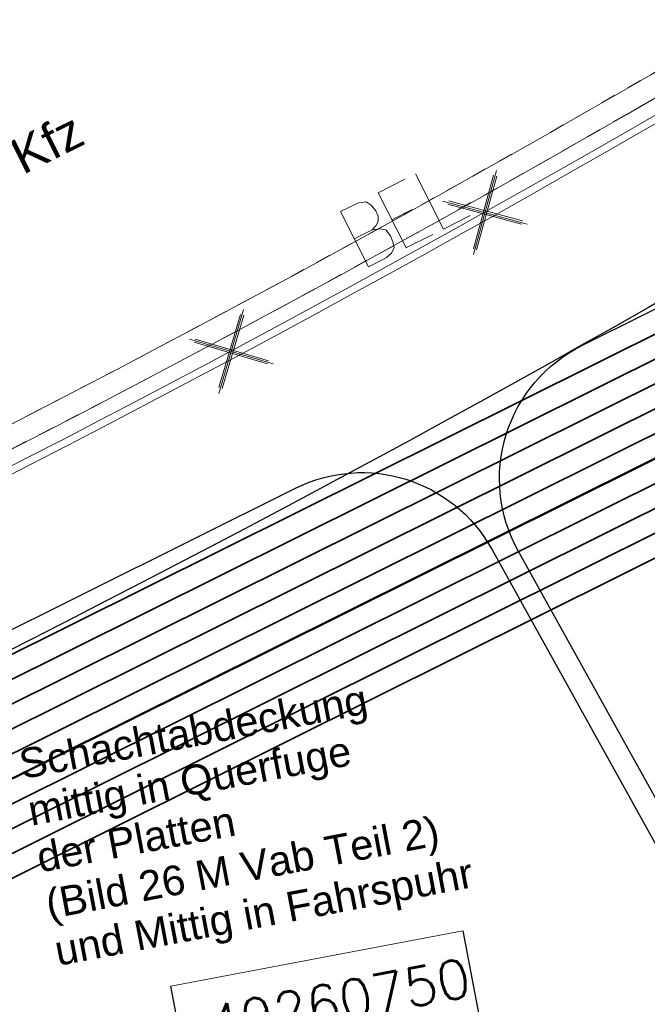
# Model space of a CAD drawing. Header units: metres. Extents: x -502 to 161, y -108 to 174.
# Tile 33 of 256: x -277.79 to -273.57, y -32.5 to -25.87. Entities that reach past the tile are written whole.
import ezdxf

# ---------------------------------------------------------------- set-up
doc = ezdxf.new("R2010")
doc.units = ezdxf.units.M
doc.header["$LTSCALE"] = 0.1
doc.linetypes.add('2-1', pattern=[0.17, 0.06, -0.025, 0.06, -0.025])
for name, color, linetype in [('BRI31-005.05-5p02-Koordinierung Lageplan 4. BA ZOB West 2022-06-15', 7, 'Continuous'), ('BRI31-005.06-5f07-Koordinierung Lageplan 4. BA ZOB Fernbusbahnh', 7, 'Continuous'), ('BRI31-005.07-5f08-Koordinierung Lageplan 4. BA Radstation - Seeterrasse 2023-05-31', 7, 'Continuous')]:
    doc.layers.add(name, color=color, linetype=linetype)
doc.styles.add('Arial', font='arial.ttf')
doc.styles.add('Txt', font='txt_____.ttf')

# ---------------------------------------------------------------- blocks, each defined once
blk = doc.blocks.new('10011')
at = {"color": 190, "linetype": 'Continuous', "lineweight": 13, "true_color": 0x7f00ff, "transparency": 33554687}
for p, q in [((4.302568, 0.608018), (4.469535, 0.6081)), ((4.302568, 0.608018), (4.304235, 0.088154)), ((4.655568, 0.608018), (4.907582, 0.608142)), ((4.655568, 0.608018), (4.657235, 0.088154)), ((5.008568, 0.608018), (5.010235, 0.088154)), ((4.302693, 0.352595), (4.469661, 0.352677)), ((4.655694, 0.352595), (4.847467, 0.352689)), ((4.302824, 0.088154), (4.469791, 0.088236)), ((4.655824, 0.088154), (4.907837, 0.088278)), ((5.008823, 0.088154), (5.260838, 0.088278))]:
    blk.add_line(p, q, dxfattribs=at)
at = {"color": 190, "linetype": 'Continuous', "lineweight": 13, "true_color": 0x7f00ff, "transparency": 33554687, "flags": 128}
blk.add_lwpolyline([(4.469535, 0.6081), (4.530396, 0.585559), (4.557445, 0.540477), (4.569467, 0.480368), (4.566462, 0.43228), (4.546926, 0.393209), (4.513866, 0.367663), (4.469661, 0.352677), (4.531898, 0.330094), (4.573975, 0.298537), (4.585997, 0.238428), (4.581489, 0.182827), (4.567964, 0.136242), (4.52739, 0.103182), (4.469791, 0.088236)], dxfattribs=at)
blk = doc.blocks.new('1016')
at = {"color": 7, "linetype": 'Continuous', "lineweight": 9, "transparency": 33554687}
for p, q in [((0.703072, 0.277444), (1.257444, -0.276928)), ((1.257444, 0.277444), (0.703072, -0.276928))]:
    blk.add_line(p, q, dxfattribs=at)
at = {"color": 2, "linetype": 'Continuous', "lineweight": 20, "true_color": 0xffff00, "transparency": 33554687}
for p, q in [((1.212401, 0.25319), (0.727326, -0.231885)), ((0.727326, 0.232401), (1.212401, -0.252674)), ((0.748114, 0.25319), (1.23319, -0.231885)), ((1.23319, 0.232401), (0.748114, -0.252674))]:
    blk.add_line(p, q, dxfattribs=at)

msp = doc.modelspace()

# ---------------------------------------------------------------- linework, layer by layer
at = {"layer": 'BRI31-005.05-5p02-Koordinierung Lageplan 4. BA ZOB West 2022-06-15', "color": 255, "linetype": 'Continuous', "lineweight": 13, "transparency": 33554687, "flags": 128}
msp.add_lwpolyline([(-181.6939, 38.8932, 0.054139), (-198.4357, 28.9647), (-236.5911, 0.3438), (-264.0675, -20.2665), (-264.0675, -20.2665, -0.045833), (-278.9676, -29.4423), (-278.9676, -29.4423), (-281.7315, -30.8111), (-281.7315, -30.8111, -0.047348), (-316.3829, -43.7027), (-316.3829, -43.7027, 0.090587), (-332.9804, -51.5647, -0.025816), (-337.2248, -54.294)], format="xyb", dxfattribs=at)
at = {"layer": 'BRI31-005.05-5p02-Koordinierung Lageplan 4. BA ZOB West 2022-06-15', "color": 3, "linetype": 'Continuous', "lineweight": 35, "true_color": 0x00ff00, "transparency": 33554687, "flags": 128}
for points in [[(-279.4058, -30.9235), (-270.9467, -26.7095, 0.095997), (-268.1607, -24.5758, -0.065942), (-264.8207, -21.6858, 0.025186), (-260.4856, -18.5119), (-255.5271, -14.4822, -0.005996), (-254.9201, -14.0009, -0.059186), (-248.3852, -10.0817, 0.078462), (-238.2914, -3.4889), (-238.2914, -3.4889, -0.100623), (-214.8444, 10.3949), (-214.8444, 10.3949), (-211.177, 9.7003), (-205.5504, 1.4442)], [(-205.711, 1.4137), (-211.266, 9.5645), (-214.833, 10.2401), (-214.833, 10.2401, 0.100475), (-238.1908, -3.6002), (-238.1908, -3.6002, -0.078462), (-248.3237, -10.2185), (-248.3237, -10.2185, 0.059186), (-254.8284, -14.1195), (-254.8284, -14.1195), (-254.8284, -14.1195, 0.005996), (-255.4325, -14.5986), (-255.4325, -14.5986), (-260.391, -18.6283, -0.025186), (-264.7383, -21.8111), (-264.7383, -21.8111, 0.065942), (-268.0485, -24.6753), (-268.0485, -24.6753), (-268.0485, -24.6753, -0.095997), (-270.8799, -26.8438), (-270.8799, -26.8438), (-279.3404, -31.0585)], [(-311.2459, -44.722), (-303.6354, -41.8968), (-298.4404, -39.6095), (-284.9949, -33.8889), (-279.275, -31.1935), (-270.813, -26.978, 0.095997), (-267.9364, -24.7749), (-267.9364, -24.7749, -0.065942), (-264.6559, -21.9364), (-264.6559, -21.9364, 0.025186), (-260.2964, -18.7447), (-255.3379, -14.715, -0.005996), (-254.7366, -14.2381), (-254.7366, -14.2381, -0.059186), (-248.2623, -10.3553), (-248.2623, -10.3553, 0.078462), (-238.0902, -3.7115), (-238.0902, -3.7115, -0.100327), (-214.8215, 10.0853), (-214.8215, 10.0853), (-211.3549, 9.4287), (-205.8717, 1.3831)], [(-206.0324, 1.3525), (-211.4439, 9.2929), (-214.81, 9.9304), (-214.81, 9.9304, 0.100178), (-237.9896, -3.8227), (-237.9896, -3.8227, -0.078462), (-248.2009, -10.4922), (-248.2009, -10.4922, 0.059186), (-254.6448, -14.3568), (-254.6448, -14.3568), (-254.6448, -14.3568, 0.005996), (-255.2433, -14.8314), (-255.2433, -14.8314), (-260.2018, -18.8611), (-260.2018, -18.8611, -0.025186), (-264.5735, -22.0618), (-264.5735, -22.0618), (-264.5735, -22.0618, 0.065942), (-267.8242, -24.8745), (-267.8242, -24.8745), (-267.8242, -24.8745, -0.095997), (-270.7461, -27.1123), (-270.7461, -27.1123), (-279.2096, -31.3285)], [(-279.1442, -31.4635), (-270.6792, -27.2466, 0.095997), (-267.712, -24.974), (-267.712, -24.974, -0.065942), (-264.4911, -22.1871), (-264.4911, -22.1871, 0.025186), (-260.1072, -18.9775), (-255.1487, -14.9478, -0.005996), (-254.553, -14.4754, -0.059186), (-248.1394, -10.629), (-248.1394, -10.629, 0.078462), (-237.889, -3.934), (-237.889, -3.934), (-237.889, -3.934, -0.100028), (-214.7984, 9.7756), (-214.7984, 9.7756), (-211.5329, 9.1571), (-206.1931, 1.3219)], [(-206.5145, 1.2608), (-211.7108, 8.8854), (-214.7752, 9.4658, 0.099728), (-237.6878, -4.1565, -0.078462), (-248.0165, -10.9027, 0.059186), (-254.3694, -14.7127, 0.005996), (-254.9595, -15.1806), (-259.918, -19.2103, -0.025186), (-264.3263, -22.4378, 0.065942), (-267.4876, -25.1732), (-267.4876, -25.1732, -0.095997), (-270.5454, -27.5151), (-270.5454, -27.5151), (-279.0133, -31.7335)], [(-278.9479, -31.8684), (-270.4786, -27.6493), (-270.4786, -27.6493, 0.095997), (-267.3754, -25.2727), (-267.3754, -25.2727, -0.065942), (-264.2439, -22.5631), (-264.2439, -22.5631, 0.025186), (-259.8234, -19.3267), (-259.8234, -19.3267), (-254.8649, -15.297, -0.005996), (-254.2777, -14.8313), (-254.2777, -14.8313, -0.059186), (-247.9551, -11.0396), (-247.9551, -11.0396, 0.078462), (-237.5872, -4.2677), (-237.5872, -4.2677, -0.099577), (-214.7635, 9.311), (-214.7635, 9.311), (-211.7997, 8.7496), (-206.6752, 1.2302)], [(-206.8358, 1.1996), (-211.8887, 8.6138), (-214.7518, 9.1561), (-214.7518, 9.1561, 0.099425), (-237.4866, -4.379), (-237.4866, -4.379, -0.078462), (-247.8937, -11.1764, 0.059186), (-254.1859, -14.95, 0.005996), (-254.7703, -15.4134), (-259.7288, -19.4431, -0.025186), (-264.1615, -22.6884, 0.065942), (-267.2632, -25.3723, -0.095997), (-270.4117, -27.7836), (-278.8825, -32.0034), (-284.6268, -34.7104), (-298.0829, -40.4355), (-303.2972, -42.7313), (-310.9253, -45.563), (-314.7666, -47.655, 0.354166), (-315.2467, -48.8186), (-312.9008, -56.6959), (-312.9008, -56.6959, 0.16104), (-309.3641, -61.7694), (-309.3641, -61.7694)], [(-278.8171, -32.1384), (-270.3448, -27.9179), (-270.3448, -27.9179, 0.095997), (-267.151, -25.4718), (-267.151, -25.4718), (-267.151, -25.4718, -0.065941), (-264.0791, -22.8138), (-264.0791, -22.8138), (-264.0791, -22.8138, 0.025186), (-259.6342, -19.5596), (-259.6342, -19.5596), (-254.6757, -15.5298, -0.005996), (-254.0941, -15.0686, -0.059186), (-247.8322, -11.3132, 0.078462), (-237.386, -4.4902), (-237.386, -4.4902, -0.099273), (-214.74, 9.0012), (-214.74, 9.0012), (-211.9777, 8.478), (-206.9965, 1.1691)]]:
    msp.add_lwpolyline(points, format="xyb", dxfattribs=at)
at = {"layer": 'BRI31-005.06-5f07-Koordinierung Lageplan 4. BA ZOB Fernbusbahnh', "color": 7, "linetype": 'Continuous', "lineweight": 13, "transparency": 33554687, "flags": 128}
msp.add_lwpolyline([(-279.0108, -29.3521, 0.045809), (-264.1336, -20.1911), (-198.5043, 29.0383), (-198.5043, 29.0383, -0.054812), (-181.5244, 39.0799), (-181.5244, 39.0799, -0.038475), (-159.1371, 47.1919), (-159.1371, 47.1919, 0.039395), (-137.6945, 55.0043), (-137.6945, 55.0043), (-137.129, 55.2639, 0.064344), (-127.3502, 61.4045), (-122.476, 65.42), (-122.476, 65.42, -0.17089), (-88.3249, 77.9089), (-88.3249, 77.9089), (-82.2282, 78.2893), (-80.4776, 79.5881), (-70.9093, 86.6865), (-68.5609, 87.5056)], format="xyb", dxfattribs=at)
at = {"layer": 'BRI31-005.06-5f07-Koordinierung Lageplan 4. BA ZOB Fernbusbahnh', "color": 3, "linetype": 'Continuous', "lineweight": 30, "true_color": 0x00ff00, "transparency": 33554687, "flags": 128}
for points in [[(-279.4058, -30.9235), (-270.9467, -26.7095, 0.095997), (-268.1607, -24.5758, -0.065942), (-264.8207, -21.6858, 0.025186), (-260.4856, -18.5119), (-255.5271, -14.4822, -0.005996), (-254.9201, -14.0009, -0.059186), (-248.3852, -10.0817, 0.078462), (-238.2914, -3.4889), (-238.2914, -3.4889, -0.100623), (-214.8444, 10.3949), (-214.8444, 10.3949), (-211.177, 9.7003), (-205.5504, 1.4442)], [(-205.711, 1.4137), (-211.266, 9.5645), (-214.833, 10.2401), (-214.833, 10.2401, 0.100475), (-238.1908, -3.6002), (-238.1908, -3.6002, -0.078462), (-248.3237, -10.2185), (-248.3237, -10.2185, 0.059186), (-254.8284, -14.1195), (-254.8284, -14.1195), (-254.8284, -14.1195, 0.005996), (-255.4325, -14.5986), (-255.4325, -14.5986), (-260.391, -18.6283, -0.025186), (-264.7383, -21.8111), (-264.7383, -21.8111, 0.065942), (-268.0485, -24.6753), (-268.0485, -24.6753), (-268.0485, -24.6753, -0.095997), (-270.8799, -26.8438), (-270.8799, -26.8438), (-279.3404, -31.0585)], [(-206.0324, 1.3525), (-211.4439, 9.2929), (-214.81, 9.9304), (-214.81, 9.9304, 0.100178), (-237.9896, -3.8227), (-237.9896, -3.8227, -0.078462), (-248.2009, -10.4922), (-248.2009, -10.4922, 0.059186), (-254.6448, -14.3568), (-254.6448, -14.3568), (-254.6448, -14.3568, 0.005996), (-255.2433, -14.8314), (-255.2433, -14.8314), (-260.2018, -18.8611), (-260.2018, -18.8611, -0.025186), (-264.5735, -22.0618), (-264.5735, -22.0618), (-264.5735, -22.0618, 0.065942), (-267.8242, -24.8745), (-267.8242, -24.8745), (-267.8242, -24.8745, -0.095997), (-270.7461, -27.1123), (-270.7461, -27.1123), (-279.2096, -31.3285)], [(-279.1442, -31.4635), (-270.6792, -27.2466, 0.095997), (-267.712, -24.974), (-267.712, -24.974, -0.065942), (-264.4911, -22.1871), (-264.4911, -22.1871, 0.025186), (-260.1072, -18.9775), (-255.1487, -14.9478, -0.005996), (-254.553, -14.4754, -0.059186), (-248.1394, -10.629), (-248.1394, -10.629, 0.078462), (-237.889, -3.934), (-237.889, -3.934), (-237.889, -3.934, -0.100028), (-214.7984, 9.7756), (-214.7984, 9.7756), (-211.5329, 9.1571), (-206.1931, 1.3219)], [(-206.5145, 1.2608), (-211.7108, 8.8854), (-214.7752, 9.4658, 0.099728), (-237.6878, -4.1565, -0.078462), (-248.0165, -10.9027, 0.059186), (-254.3694, -14.7127, 0.005996), (-254.9595, -15.1806), (-259.918, -19.2103, -0.025186), (-264.3263, -22.4378, 0.065942), (-267.4876, -25.1732), (-267.4876, -25.1732, -0.095997), (-270.5454, -27.5151), (-270.5454, -27.5151), (-279.0133, -31.7335)], [(-278.9479, -31.8684), (-270.4786, -27.6493), (-270.4786, -27.6493, 0.095997), (-267.3754, -25.2727), (-267.3754, -25.2727, -0.065942), (-264.2439, -22.5631), (-264.2439, -22.5631, 0.025186), (-259.8234, -19.3267), (-259.8234, -19.3267), (-254.8649, -15.297, -0.005996), (-254.2777, -14.8313), (-254.2777, -14.8313, -0.059186), (-247.9551, -11.0396), (-247.9551, -11.0396, 0.078462), (-237.5872, -4.2677), (-237.5872, -4.2677, -0.099577), (-214.7635, 9.311), (-214.7635, 9.311), (-211.7997, 8.7496), (-206.6752, 1.2302)]]:
    msp.add_lwpolyline(points, format="xyb", dxfattribs=at)
at = {"layer": 'BRI31-005.06-5f07-Koordinierung Lageplan 4. BA ZOB Fernbusbahnh', "color": 1, "linetype": 'Continuous', "lineweight": 50, "true_color": 0xff0000, "transparency": 33554687, "flags": 128}
msp.add_lwpolyline([(-279.0787, -31.5985), (-270.6123, -27.3808), (-270.6123, -27.3808, 0.095997), (-267.5998, -25.0736), (-267.5998, -25.0736, -0.065942), (-264.4087, -22.3124, 0.025186), (-260.0126, -19.0939), (-255.0541, -15.0642), (-255.0541, -15.0642, -0.005996), (-254.4612, -14.5941), (-254.4612, -14.5941)], format="xyb", dxfattribs=at)
at = {"layer": 'BRI31-005.06-5f07-Koordinierung Lageplan 4. BA ZOB Fernbusbahnh', "color": 7, "linetype": 'Continuous', "lineweight": 30, "transparency": 33554687, "flags": 128}
for points in [[(-263.4074, -21.1465, -0.042799), (-277.4324, -29.9009)], [(-277.4324, -29.9009), (-277.4324, -29.9009, -0.052775), (-316.0927, -44.7638), (-316.0927, -44.7638)]]:
    msp.add_lwpolyline(points, format="xyb", dxfattribs=at)
at = {"layer": 'BRI31-005.06-5f07-Koordinierung Lageplan 4. BA ZOB Fernbusbahnh', "color": 7, "linetype": 'Continuous', "lineweight": 18, "transparency": 33554687, "flags": 128}
msp.add_lwpolyline([(-276.7764, -32.3807), (-274.8114, -32.0081), (-274.4698, -33.81), (-276.4347, -34.1826), (-276.7764, -32.3807)], dxfattribs=at)
at = {"layer": 'BRI31-005.06-5f07-Koordinierung Lageplan 4. BA ZOB Fernbusbahnh', "color": 1, "linetype": 'Continuous', "lineweight": 25, "true_color": 0xff0000, "transparency": 33554687, "flags": 128}
msp.add_lwpolyline([(-276.7764, -32.3807), (-274.8114, -32.0081), (-274.4698, -33.81), (-276.4347, -34.1826), (-276.7764, -32.3807)], dxfattribs=at)
at = {"layer": 'BRI31-005.07-5f08-Koordinierung Lageplan 4. BA Radstation - Seeterrasse 2023-05-31', "color": 7, "linetype": '2-1', "lineweight": 13, "transparency": 33554687, "flags": 128}
for points in [[(-337.0532, -53.9064), (-337.0532, -53.9064, 0.024076), (-333.1238, -51.3598), (-333.1238, -51.3598, -0.090571), (-316.4479, -43.4613, 0.047347), (-281.8414, -30.5866), (-279.0774, -29.2177, 0.045809), (-264.2236, -20.0711), (-198.5943, 29.1583, -0.054812), (-181.5862, 39.2166), (-181.5862, 39.2166, -0.038475), (-159.1772, 47.3364), (-159.1772, 47.3364, 0.039395), (-137.757, 55.1407), (-137.1917, 55.4002), (-137.1917, 55.4002, 0.064343), (-127.4456, 61.5203), (-127.4456, 61.5203), (-122.5713, 65.5358, -0.170872), (-88.3305, 78.0588), (-82.2819, 78.4363), (-80.567, 79.7085), (-70.9803, 86.8206), (-68.5554, 87.6664)], [(-337.0532, -53.9064), (-337.0532, -53.9064, 0.024076), (-333.1238, -51.3598), (-333.1238, -51.3598, -0.090571), (-316.4479, -43.4613, 0.047347), (-281.8414, -30.5866), (-279.0774, -29.2177, 0.045809), (-264.2236, -20.0711), (-198.5943, 29.1583, -0.054812), (-181.5862, 39.2166), (-181.5862, 39.2166, -0.038475), (-159.1772, 47.3364), (-159.1772, 47.3364, 0.039395), (-137.757, 55.1407), (-137.1917, 55.4002), (-137.1917, 55.4002, 0.064343), (-127.4456, 61.5203), (-127.4456, 61.5203), (-122.5713, 65.5358, -0.170872), (-88.3305, 78.0588), (-82.2819, 78.4363), (-80.567, 79.7085), (-70.9803, 86.8206), (-68.5554, 87.6664)], [(-336.9777, -54.036), (-336.9777, -54.036, 0.024076), (-333.0362, -51.4817), (-333.0362, -51.4817, -0.090571), (-316.4091, -43.6062), (-316.4091, -43.6062, 0.047348), (-281.7755, -30.7213), (-281.7755, -30.7213), (-279.0108, -29.3521, 0.045809), (-264.1336, -20.1911), (-198.5043, 29.0383), (-198.5043, 29.0383, -0.054812), (-181.5244, 39.0799), (-181.5244, 39.0799, -0.038475), (-159.1371, 47.1919), (-159.1371, 47.1919, 0.039395), (-137.6945, 55.0043), (-137.6945, 55.0043), (-137.129, 55.2639, 0.064344), (-127.3502, 61.4045), (-122.476, 65.42), (-122.476, 65.42, -0.17089), (-88.3249, 77.9089), (-88.3249, 77.9089), (-82.2282, 78.2893), (-80.4776, 79.5881), (-70.9093, 86.6865), (-68.5609, 87.5056)], [(-336.9777, -54.036), (-336.9777, -54.036, 0.024076), (-333.0362, -51.4817), (-333.0362, -51.4817, -0.090571), (-316.4091, -43.6062), (-316.4091, -43.6062, 0.047348), (-281.7755, -30.7213), (-281.7755, -30.7213), (-279.0108, -29.3521, 0.045809), (-264.1336, -20.1911), (-198.5043, 29.0383), (-198.5043, 29.0383, -0.054812), (-181.5244, 39.0799), (-181.5244, 39.0799, -0.038475), (-159.1371, 47.1919), (-159.1371, 47.1919, 0.039395), (-137.6945, 55.0043), (-137.6945, 55.0043), (-137.129, 55.2639, 0.064344), (-127.3502, 61.4045), (-122.476, 65.42), (-122.476, 65.42, -0.17089), (-88.3249, 77.9089), (-88.3249, 77.9089), (-82.2282, 78.2893), (-80.4776, 79.5881), (-70.9093, 86.6865), (-68.5609, 87.5056)]]:
    msp.add_lwpolyline(points, format="xyb", dxfattribs=at)

# ---------------------------------------------------------------- block references
at = {"layer": 'BRI31-005.06-5f07-Koordinierung Lageplan 4. BA ZOB Fernbusbahnh', "color": 7, "transparency": 33554687}
for name, p, xscale, yscale, zscale, rotation in [('10011', (-278.4905, -29.1481), 0.800000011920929, 0.800000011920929, 0.800000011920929, 26.71182346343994), ('1016', (-274.0239, -26.8076), 0.75, 0.75, 0.75, 209.7334396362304), ('1016', (-275.7243, -27.756), 0.75, 0.75, 0.75, 208.5671310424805)]:
    msp.add_blockref(name, p, dxfattribs=dict(at, xscale=xscale, yscale=yscale, zscale=zscale, rotation=rotation))

# ---------------------------------------------------------------- texts
at = {"layer": 'BRI31-005.06-5f07-Koordinierung Lageplan 4. BA ZOB Fernbusbahnh', "color": 7, "transparency": 33554687, "insert": (-282.4868, -28.9921), "char_height": 0.24, "attachment_point": 1, "rotation": 26.39486, "line_spacing_factor": 0.25, "style": 'Arial'}
msp.add_mtext('3 x da 110 TS TG - Ladestationen Kfz', dxfattribs=at)
msp.add_mtext('3 x da 110 TS TG - Ladestationen Kfz', dxfattribs=at)
at = {"layer": 'BRI31-005.06-5f07-Koordinierung Lageplan 4. BA ZOB Fernbusbahnh', "color": 1, "true_color": 0xff0000, "transparency": 33554687, "attachment_point": 1, "line_spacing_factor": 0.25}
for s, insert, char_height, rotation, style in [('Schachtabdeckung', (-277.8125, -30.7904), 0.2, 10.74537, 'Arial'), ('Schachtabdeckung', (-277.8125, -30.7904), 0.2, 10.74537, 'Arial'), ('mittig in Querfuge', (-277.7528, -31.1048), 0.2, 10.74537, 'Arial'), ('mittig in Querfuge', (-277.7528, -31.1048), 0.2, 10.74537, 'Arial'), ('der Platten', (-277.6932, -31.4192), 0.2, 10.74537, 'Arial'), ('der Platten', (-277.6932, -31.4192), 0.2, 10.74537, 'Arial'), ('(Bild 26 M Vab Teil 2)', (-277.6335, -31.7336), 0.2, 10.74537, 'Arial'), ('(Bild 26 M Vab Teil 2)', (-277.6335, -31.7336), 0.2, 10.74537, 'Arial'), ('und Mittig in Fahrspuhr', (-277.5738, -32.0479), 0.2, 10.74537, 'Arial'), ('49260750', (-276.5427, -32.5213), 0.26, 10.737, 'Txt')]:
    msp.add_mtext(s, dxfattribs=dict(at, insert=insert, char_height=char_height, rotation=rotation, style=style))

# ---------------------------------------------------------------- next in the draw order: wipeouts: each hides what was drawn before it
at = {"color": 255, "linetype": 'Continuous', "lineweight": 5, "transparency": 33554687}
msp.add_wipeout([(-276.7764, -32.3807), (-274.8114, -32.0081), (-274.4698, -33.81), (-276.4347, -34.1826)], dxfattribs=at).dxf.layer = 'BRI31-005.06-5f07-Koordinierung Lageplan 4. BA ZOB Fernbusbahnh'

# ---------------------------------------------------------------- next in the draw order: linework, layer by layer
at = {"layer": 'BRI31-005.06-5f07-Koordinierung Lageplan 4. BA ZOB Fernbusbahnh', "color": 7, "linetype": 'Continuous', "lineweight": 13, "transparency": 33554687, "flags": 128}
msp.add_lwpolyline([(-337.0532, -53.9064), (-337.0532, -53.9064, 0.024076), (-333.1238, -51.3598), (-333.1238, -51.3598, -0.090571), (-316.4479, -43.4613, 0.047347), (-281.8414, -30.5866), (-279.0774, -29.2177, 0.045809), (-264.2236, -20.0711), (-198.5943, 29.1583, -0.054812), (-181.5862, 39.2166), (-181.5862, 39.2166, -0.038475), (-159.1772, 47.3364), (-159.1772, 47.3364, 0.039395), (-137.757, 55.1407), (-137.1917, 55.4002), (-137.1917, 55.4002, 0.064343), (-127.4456, 61.5203), (-127.4456, 61.5203), (-122.5713, 65.5358, -0.170872), (-88.3305, 78.0588), (-82.2819, 78.4363), (-80.567, 79.7085), (-70.9803, 86.8206), (-68.5554, 87.6664)], format="xyb", dxfattribs=at)
at = {"layer": 'BRI31-005.06-5f07-Koordinierung Lageplan 4. BA ZOB Fernbusbahnh', "color": 190, "linetype": 'Continuous', "lineweight": 13, "true_color": 0x7f00ff, "transparency": 33554687, "flags": 128}
msp.add_lwpolyline([(-337.2, -54.3374, 0.025831), (-332.9489, -51.6036, -0.090589), (-316.3668, -43.7502), (-316.3668, -43.7502, 0.047344), (-281.7095, -30.856), (-281.7095, -30.856), (-278.9442, -29.4865), (-278.9442, -29.4865, 0.045829), (-264.0375, -20.3065), (-264.0375, -20.3065), (-198.4143, 28.9183, -0.054812), (-181.4626, 38.9432)], format="xyb", dxfattribs=at)
at = {"layer": 'BRI31-005.06-5f07-Koordinierung Lageplan 4. BA ZOB Fernbusbahnh', "color": 255, "linetype": 'Continuous', "lineweight": 9, "transparency": 33554687, "flags": 128}
msp.add_lwpolyline([(-181.6939, 38.8932, 0.054139), (-198.4357, 28.9647), (-236.5911, 0.3438), (-264.0675, -20.2665), (-264.0675, -20.2665, -0.045833), (-278.9676, -29.4423), (-278.9676, -29.4423), (-281.7315, -30.8111), (-281.7315, -30.8111, -0.047348), (-316.3829, -43.7027), (-316.3829, -43.7027, 0.090587), (-332.9804, -51.5647, -0.025816), (-337.2248, -54.294)], format="xyb", dxfattribs=at)
at = {"layer": 'BRI31-005.06-5f07-Koordinierung Lageplan 4. BA ZOB Fernbusbahnh', "color": 3, "linetype": 'Continuous', "lineweight": 30, "true_color": 0x00ff00, "transparency": 33554687, "flags": 128}
for points in [[(-311.2459, -44.722), (-303.6354, -41.8968), (-298.4404, -39.6095), (-284.9949, -33.8889), (-279.275, -31.1935), (-270.813, -26.978, 0.095997), (-267.9364, -24.7749), (-267.9364, -24.7749, -0.065942), (-264.6559, -21.9364), (-264.6559, -21.9364, 0.025186), (-260.2964, -18.7447), (-255.3379, -14.715, -0.005996), (-254.7366, -14.2381), (-254.7366, -14.2381, -0.059186), (-248.2623, -10.3553), (-248.2623, -10.3553, 0.078462), (-238.0902, -3.7115), (-238.0902, -3.7115, -0.100327), (-214.8215, 10.0853), (-214.8215, 10.0853), (-211.3549, 9.4287), (-205.8717, 1.3831)], [(-206.8358, 1.1996), (-211.8887, 8.6138), (-214.7518, 9.1561), (-214.7518, 9.1561, 0.099425), (-237.4866, -4.379), (-237.4866, -4.379, -0.078462), (-247.8937, -11.1764, 0.059186), (-254.1859, -14.95, 0.005996), (-254.7703, -15.4134), (-259.7288, -19.4431, -0.025186), (-264.1615, -22.6884, 0.065942), (-267.2632, -25.3723, -0.095997), (-270.4117, -27.7836), (-278.8825, -32.0034), (-284.6268, -34.7104), (-298.0829, -40.4355), (-303.2972, -42.7313), (-310.9253, -45.563), (-314.7666, -47.655, 0.354166), (-315.2467, -48.8186), (-312.9008, -56.6959, 0.103821), (-310.9737, -60.2545)], [(-309.821, -45.313), (-303.2408, -42.8703), (-298.0233, -40.5732), (-284.5654, -34.8473), (-278.8171, -32.1384), (-270.3448, -27.9179), (-270.3448, -27.9179, 0.095997), (-267.151, -25.4718), (-267.151, -25.4718), (-267.151, -25.4718, -0.065941), (-264.0791, -22.8138), (-264.0791, -22.8138), (-264.0791, -22.8138, 0.025186), (-259.6342, -19.5596), (-259.6342, -19.5596), (-254.6757, -15.5298, -0.005996), (-254.0941, -15.0686, -0.059186), (-247.8322, -11.3132, 0.078462), (-237.386, -4.4902), (-237.386, -4.4902, -0.099273), (-214.74, 9.0012), (-214.74, 9.0012), (-211.9777, 8.478), (-206.9965, 1.1691)]]:
    msp.add_lwpolyline(points, format="xyb", dxfattribs=at)
at = {"layer": 'BRI31-005.06-5f07-Koordinierung Lageplan 4. BA ZOB Fernbusbahnh', "color": 190, "linetype": 'Continuous', "lineweight": 30, "true_color": 0x7f00ff, "transparency": 33554687, "flags": 128}
for points in [[(-272.9175, -32.1926), (-274.4401, -29.4491, -0.427308), (-274.0117, -28.0687), (-271.0136, -26.5752, 0.095997), (-268.2729, -24.4762), (-268.2729, -24.4762, -0.066198), (-264.8887, -21.5509), (-264.8887, -21.5509), (-264.8887, -21.5509, 0.011115), (-262.9417, -20.207), (-262.9417, -20.207, 0.399515), (-262.6893, -18.8522), (-263.0623, -18.2777)], [(-282.9146, -29.7403), (-282.257, -31.0302), (-282.257, -31.0302, 0.405132), (-280.9398, -31.4806), (-280.9398, -31.4806), (-279.4713, -30.7885), (-275.938, -29.0284, -0.401239), (-274.6177, -29.4382), (-273.0492, -32.2643)]]:
    msp.add_lwpolyline(points, format="xyb", dxfattribs=at)
at = {"layer": 'BRI31-005.06-5f07-Koordinierung Lageplan 4. BA ZOB Fernbusbahnh', "color": 7, "linetype": 'Continuous', "lineweight": 30, "transparency": 33554687, "flags": 128}
msp.add_lwpolyline([(-259.507, -26.3462, -0.042799), (-274.4743, -35.6888)], format="xyb", dxfattribs=at)
at = {"layer": 'BRI31-005.06-5f07-Koordinierung Lageplan 4. BA ZOB Fernbusbahnh', "color": 7, "linetype": 'Continuous', "lineweight": 13, "transparency": 33554687, "flags": 128}
msp.add_lwpolyline([(-276.7764, -32.3807), (-274.8114, -32.0081), (-274.4698, -33.81), (-276.4347, -34.1826), (-276.7764, -32.3807)], dxfattribs=at)
at = {"layer": 'BRI31-005.06-5f07-Koordinierung Lageplan 4. BA ZOB Fernbusbahnh', "color": 1, "linetype": 'Continuous', "lineweight": 20, "true_color": 0xff0000, "transparency": 33554687, "flags": 128}
msp.add_lwpolyline([(-276.7764, -32.3807), (-274.8114, -32.0081), (-274.4698, -33.81), (-276.4347, -34.1826), (-276.7764, -32.3807)], dxfattribs=at)

# ---------------------------------------------------------------- next in the draw order: texts
at = {"layer": 'BRI31-005.06-5f07-Koordinierung Lageplan 4. BA ZOB Fernbusbahnh', "color": 1, "true_color": 0xff0000, "transparency": 33554687, "attachment_point": 1, "line_spacing_factor": 0.25}
for s, insert, char_height, rotation, style in [('und Mittig in Fahrspuhr', (-277.5738, -32.0479), 0.2, 10.74537, 'Arial'), ('49260750', (-276.5427, -32.5213), 0.26, 10.737, 'Txt')]:
    msp.add_mtext(s, dxfattribs=dict(at, insert=insert, char_height=char_height, rotation=rotation, style=style))

doc.saveas('drawing.dxf')
